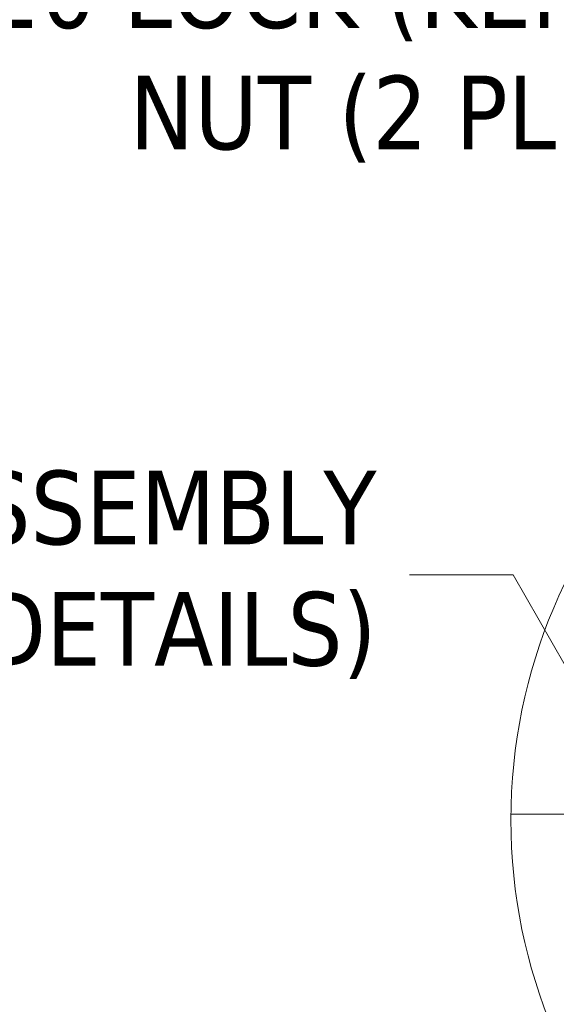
# Model space of a CAD drawing. Header units: inches. Extents: x 15 to 411, y 12 to 253.
# Tile 59 of 88: x 368 to 381, y 66 to 90. Entities that reach past the tile are written whole.
import ezdxf

# ---------------------------------------------------------------- set-up
doc = ezdxf.new("R2010")
doc.units = ezdxf.units.IN
doc.header["$LTSCALE"] = 25
doc.header["$MEASUREMENT"] = 0
doc.layers.get('0').update_dxf_attribs({"lineweight": 0})
for name, color, linetype, lineweight in [('Detail Boundary (ANSI)', 7, 'Continuous', 5), ('Symbol (ANSI)', 7, 'Continuous', 5), ('Visible (ANSI)', 7, 'Continuous', 5)]:
    doc.layers.add(name, color=color, linetype=linetype, lineweight=lineweight)
doc.styles.add('ROMANS', font='tahoma.ttf')
doc.dimstyles.new('Default (ANSI)$7', dxfattribs={"dimscale": 25, "dimtxt": 0.07, "dimasz": 0.098425, "dimexe": 0.125, "dimexo": 0.0625, "dimgap": 0.031496, "dimtad": 0, "dimtih": 1, "dimtoh": 1, "dimrnd": 1e-08, "dimzin": 0, "dimdsep": 46, "dimtxsty": 'ROMANS', "dimblk": 'Filled-1', "dimcen": 0.09, "dimdle": 0.393701, "dimclrd": 256, "dimclre": 256, "dimclrt": 256, "dimadec": 0, "dimazin": 0, "dimtfac": 0.928571, "dimtofl": 0, "dimtmove": 0, "dimatfit": 3, "dimfxl": 0, "dimtolj": 1, "dimtzin": 0, "dimlwd": -1, "dimlwe": -1, "dimarcsym": 0})

# ---------------------------------------------------------------- blocks, each defined once
blk = doc.blocks.new('Filled-1')
at = {"color": 0}
for p, q in [((0, 0), (-1, 0.1786)), ((-1, 0.1786), (-1, -0.1786)), ((-1, 0), (0, 0)), ((-1, -0.1786), (0, 0))]:
    blk.add_line(p, q, dxfattribs=at)
at = {"color": 0, "flags": 128}
blk.add_lwpolyline([(-1, -0.1786), (0, 0)], dxfattribs=at)
at = {"color": 0}
blk.add_solid([(-1, -0.1786), (0, 0), (-1, 0.1786), (-1, -0.1786)], dxfattribs=at)
blk = doc.blocks.new('2dTransSymbol1')
at = {"layer": 'Detail Boundary (ANSI)'}
blk.add_circle((15.71051, 2.83423), 0.51744, dxfattribs=at)

msp = doc.modelspace()

# ---------------------------------------------------------------- linework, layer by layer
at = {"layer": 'Visible (ANSI)'}
msp.add_line((379.82747, 70.9848), (384.2121, 70.9848), dxfattribs=at)

# ---------------------------------------------------------------- block references
at = {"xscale": 25, "yscale": 25, "zscale": 25}
msp.add_blockref('2dTransSymbol1', (0, 0), dxfattribs=at)

# ---------------------------------------------------------------- texts
at = {"layer": 'Symbol (ANSI)', "char_height": 1.75, "attachment_point": 6, "line_spacing_factor": 0.987884, "style": 'ROMANS'}
for s, insert, width in [('{\\fTahoma|b0|i0;1/4-20 LOCK (KEP)\\P\\fTahoma|b0|i0;NUT (2 PL.)}', (382.36235, 88.94438), 20.246961), ('{\\fTahoma|b0|i0;UNIVERSAL ACTIVATOR ASSEMBLY\\P\\fTahoma|b0|i0;(SEE HWDHFW500002 FOR DETAILS)}', (376.6323, 76.6752), 40.2131278)]:
    msp.add_mtext(s, dxfattribs=dict(at, insert=insert, width=width))

# ---------------------------------------------------------------- leaders
at = {"layer": 'Symbol (ANSI)'}
msp.add_leader([(384.2121, 69.09466), (379.88034, 76.6752), (377.41971, 76.6752)], dimstyle='Default (ANSI)$7', override={"dimtad": 0}, dxfattribs=at)

doc.saveas('drawing.dxf')
